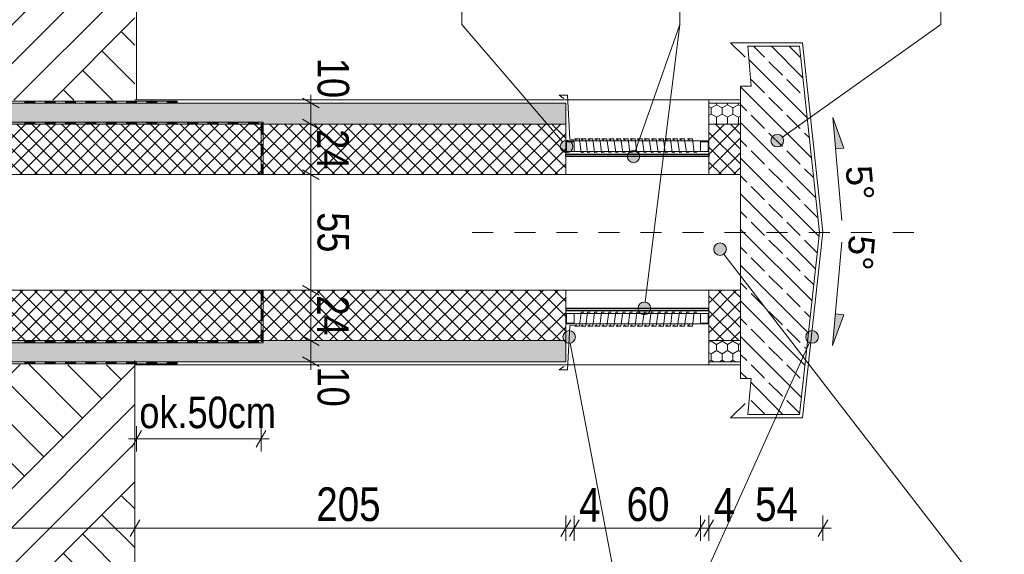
# Model space of a CAD drawing. Header units: centimetres. Extents: x 36226 to 898353716, y 11794 to 57421.
# Tile 3 of 15: x 36736 to 37204, y 56716 to 56970. Entities that reach past the tile are written whole.
import ezdxf
from ezdxf.enums import TextEntityAlignment as Align

# ---------------------------------------------------------------- set-up
doc = ezdxf.new("R2010")
doc.units = ezdxf.units.CM
doc.header["$MEASUREMENT"] = 0
doc.linetypes.add('SOLID_LINE_KOPIA', pattern=[40, 10, -10, 10, -10])
for name, color, linetype in [('320-Rynny', 7, 'Continuous'), ('499-Wymiary i opisy', 7, 'Continuous'), ('810-PZT', 7, 'Continuous'), ('__PROJEKTOWANE', 7, 'Continuous'), ('L1', 7, 'Continuous'), ('MF_KRESKOWANIE', 7, 'Continuous')]:
    doc.layers.add(name, color=color, linetype=linetype)
doc.styles.add('GENERATED_STYLE_2', font='arial.ttf')
doc.styles.add('GENERATED_STYLE_3', font='txt')
doc.dimstyles.new('GENERATED_STYLE__1', dxfattribs={"dimtxt": 16, "dimasz": 6.08, "dimexe": 0.18, "dimexo": 0.0625, "dimgap": 0.09, "dimtad": 1, "dimtih": 1, "dimtoh": 1, "dimdec": 0, "dimzin": 0, "dimdsep": 46, "dimtxsty": 'GENERATED_STYLE_3', "dimblk": 'ARROWHEAD_2', "dimblk1": 'ARROWHEAD_2', "dimblk2": 'ARROWHEAD_2', "dimcen": 0.09, "dimse1": 1, "dimse2": 1, "dimclrd": 7, "dimclre": 7, "dimclrt": 7, "dimadec": 0, "dimazin": 0, "dimtfac": 1, "dimtdec": 4, "dimtmove": 0, "dimatfit": 3, "dimfxl": 0, "dimtolj": 1, "dimtzin": 0, "dimarcsym": 0})
doc.dimstyles.new('GENERATED_STYLE__2', dxfattribs={"dimtxt": 16, "dimasz": 6.08, "dimexe": 0.18, "dimexo": 0.0625, "dimgap": 0.09, "dimtad": 1, "dimdec": 0, "dimzin": 0, "dimdsep": 46, "dimtxsty": 'GENERATED_STYLE_3', "dimblk": 'ARROWHEAD_2', "dimblk1": 'ARROWHEAD_2', "dimblk2": 'ARROWHEAD_2', "dimcen": 0.09, "dimse1": 1, "dimse2": 1, "dimclrd": 7, "dimclre": 7, "dimclrt": 7, "dimadec": 0, "dimazin": 0, "dimtfac": 1, "dimtdec": 4, "dimtmove": 2, "dimatfit": 3, "dimfxl": 0, "dimtolj": 1, "dimtzin": 0, "dimarcsym": 0})
doc.dimstyles.new('GENERATED_STYLE__3', dxfattribs={"dimtxt": 15, "dimasz": 6.08, "dimexe": 0.18, "dimexo": 0.0625, "dimgap": 0.09, "dimtad": 1, "dimdec": 0, "dimzin": 0, "dimdsep": 46, "dimtxsty": 'GENERATED_STYLE_3', "dimblk": 'ARROWHEAD_2', "dimblk1": 'ARROWHEAD_2', "dimblk2": 'ARROWHEAD_2', "dimcen": 0.09, "dimse1": 1, "dimse2": 1, "dimclrd": 7, "dimclre": 7, "dimclrt": 7, "dimadec": 0, "dimazin": 0, "dimtfac": 1, "dimtdec": 4, "dimtmove": 0, "dimatfit": 3, "dimfxl": 0, "dimtolj": 1, "dimtzin": 0, "dimarcsym": 0})
doc.dimstyles.new('GENERATED_STYLE__6', dxfattribs={"dimtxt": 15, "dimasz": 6.08, "dimexe": 0.18, "dimexo": 0.0625, "dimgap": 0.09, "dimtad": 1, "dimdec": 0, "dimzin": 0, "dimdsep": 46, "dimtxsty": 'GENERATED_STYLE_3', "dimblk": 'ARROWHEAD_2', "dimblk1": 'ARROWHEAD_2', "dimblk2": 'ARROWHEAD_2', "dimcen": 0.09, "dimse1": 1, "dimse2": 1, "dimclrd": 7, "dimclre": 7, "dimclrt": 7, "dimadec": 0, "dimazin": 0, "dimtfac": 1, "dimtdec": 4, "dimtmove": 2, "dimatfit": 3, "dimfxl": 0, "dimtolj": 1, "dimtzin": 0, "dimarcsym": 0})
pattern_1 = [(45, (4868174.1653, 3898003.6053), (-3.535533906, 3.535533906), []), (135, (4868174.1653, 3898003.6053), (3.535533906, 3.535533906), [])]
pattern_2 = [(45, (4868174.165, 3898003.605), (-27.57716345, 27.57716345), []), (45, (4868164.97, 3898012.8), (-55.1543269, 55.1543269), []), (45, (4868155.78, 3898021.99), (-55.1543269, 55.1543269), []), (135, (4868146.588, 3898031.182), (9.192387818, 9.192387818), [38.99999857, -38.99999857])]
pattern_3 = [(90, (4868174.1653, 3898003.6053), (-5.1961524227, 0), [3, -6]), (90, (4868171.567, 3898008.1053), (-5.1961524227, 0), [3, -6]), (150, (4868174.1653, 3898006.6053), (2.5980762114, 4.5), [3, -6]), (150, (4868168.969, 3898006.6053), (2.5980762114, 4.5), [3, -6]), (210, (4868174.1653, 3898003.6053), (-2.5980762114, 4.5), [3, -6]), (210, (4868168.969, 3898003.6053), (-2.5980762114, 4.5), [3, -6])]

# ---------------------------------------------------------------- blocks, each defined once
blk = doc.blocks.new('Symbol nachylenia 12')
at = {"layer": '320-Rynny', "linetype": 'Continuous', "lineweight": 0, "true_color": 0x000000}
blk.add_hatch(color=18, dxfattribs=at).paths.add_polyline_path([(49.14, 0), (34.14, 4), (34.14, 0)])
at = {"layer": '320-Rynny', "color": 7, "linetype": 'Continuous', "lineweight": 13}
for p, q in [((0, 0), (49.14, 0)), ((34.14, 4), (49.14, 0)), ((34.14, 4), (34.14, 0))]:
    blk.add_line(p, q, dxfattribs=at)
at = {"layer": '320-Rynny', "color": 7, "linetype": 'Continuous', "lineweight": 13, "style": 'GENERATED_STYLE_2'}
blk.add_attdef('txt', text='', height=12.35, dxfattribs=at).set_placement((0, 4.03), align=Align.BOTTOM_LEFT)
blk = doc.blocks.new('Symbol nachylenia 12_2')
at = {"layer": '320-Rynny', "linetype": 'Continuous', "lineweight": 0, "true_color": 0x000000}
blk.add_hatch(color=18, dxfattribs=at).paths.add_polyline_path([(49.35, 0), (34.35, 4), (34.35, 0)])
at = {"layer": '320-Rynny', "color": 7, "linetype": 'Continuous', "lineweight": 13}
for p, q in [((0, 0), (49.35, 0)), ((34.35, 4), (49.35, 0)), ((34.35, 4), (34.35, 0))]:
    blk.add_line(p, q, dxfattribs=at)
at = {"layer": '320-Rynny', "color": 7, "linetype": 'Continuous', "lineweight": 13, "style": 'GENERATED_STYLE_2'}
blk.add_attdef('txt', text='', height=12.35, dxfattribs=at).set_placement((0, 4.03), align=Align.BOTTOM_LEFT)
blk = doc.blocks.new('*D18', base_point=(4868174.17, 3898003.61))
at = {"layer": '499-Wymiary i opisy', "color": 7, "linetype": 'Continuous', "lineweight": 13}
for p, q in [((37061.02, 56724.13), (37065.64, 56732.13)), ((37063.33, 56734.13), (37063.33, 56722.13)), ((37115.29, 56724.13), (37119.91, 56732.13)), ((37117.6, 56734.13), (37117.6, 56722.13)), ((37117.6, 56728.13), (37063.33, 56728.13)), ((37121.51, 56728.13), (37117.6, 56728.13))]:
    blk.add_line(p, q, dxfattribs=at)
at = {"layer": '499-Wymiary i opisy', "color": 7, "lineweight": 13, "char_height": 16, "attachment_point": 7, "style": 'GENERATED_STYLE_3'}
for s, insert in [('\\A1;{\\pql;\\fArial Narrow|b0|i0|c238|p34;4}', (37065.64, 56731.33)), ('\\A1;{\\pql;\\fArial Narrow|b0|i0|c238|p34;54}', (37085.35, 56731.33))]:
    blk.add_mtext(s, dxfattribs=dict(at, insert=insert))
blk = doc.blocks.new('ARROWHEAD_2')
at = {"color": 0, "linetype": 'Continuous', "lineweight": 0}
for p, q in [((0, 0), (-1, 0)), ((-0.378, -0.655), (0.378, 0.655))]:
    blk.add_line(p, q, dxfattribs=at)
blk = doc.blocks.new('*D20', base_point=(4868174.17, 3898003.61))
at = {"layer": '499-Wymiary i opisy', "color": 7, "linetype": 'Continuous', "lineweight": 13}
for p, q in [((37057.02, 56724.13), (37061.64, 56732.13)), ((37059.33, 56734.13), (37059.33, 56722.13)), ((37061.02, 56724.13), (37065.64, 56732.13)), ((37063.33, 56734.13), (37063.33, 56722.13)), ((37063.33, 56728.13), (37059.33, 56728.13))]:
    blk.add_line(p, q, dxfattribs=at)
blk = doc.blocks.new('*D21', base_point=(4868174.17, 3898003.61))
at = {"layer": '499-Wymiary i opisy', "color": 7, "linetype": 'Continuous', "lineweight": 13}
for p, q in [((36997.02, 56724.13), (37001.64, 56732.13)), ((36999.33, 56734.13), (36999.33, 56722.13)), ((37057.02, 56724.13), (37061.64, 56732.13)), ((37059.33, 56734.13), (37059.33, 56722.13)), ((37059.33, 56728.13), (36999.33, 56728.13))]:
    blk.add_line(p, q, dxfattribs=at)
at = {"layer": '499-Wymiary i opisy', "color": 7, "lineweight": 13, "char_height": 16, "attachment_point": 7, "style": 'GENERATED_STYLE_3'}
for s, insert in [('\\A1;{\\pql;\\fArial Narrow|b0|i0|c238|p34;4}', (37001.64, 56731.33)), ('\\A1;{\\pql;\\fArial Narrow|b0|i0|c238|p34;60}', (37024.21, 56731.33))]:
    blk.add_mtext(s, dxfattribs=dict(at, insert=insert))
blk = doc.blocks.new('*D22', base_point=(4868174.17, 3898003.61))
at = {"layer": '499-Wymiary i opisy', "color": 7, "linetype": 'Continuous', "lineweight": 13}
for p, q in [((36993.02, 56724.13), (36997.64, 56732.13)), ((36995.33, 56734.13), (36995.33, 56722.13)), ((36997.02, 56724.13), (37001.64, 56732.13)), ((36999.33, 56734.13), (36999.33, 56722.13)), ((36999.33, 56728.13), (36995.33, 56728.13))]:
    blk.add_line(p, q, dxfattribs=at)
blk = doc.blocks.new('*D23', base_point=(4868174.17, 3898003.61))
at = {"layer": '499-Wymiary i opisy', "color": 7, "linetype": 'Continuous', "lineweight": 13}
for p, q in [((36788.02, 56724.13), (36792.64, 56732.13)), ((36790.33, 56734.13), (36790.33, 56722.13)), ((36993.02, 56724.13), (36997.64, 56732.13)), ((36995.33, 56734.13), (36995.33, 56722.13)), ((36995.33, 56728.13), (36790.33, 56728.13))]:
    blk.add_line(p, q, dxfattribs=at)
at = {"layer": '499-Wymiary i opisy', "color": 7, "lineweight": 13, "insert": (36876.62, 56731.33), "char_height": 16, "attachment_point": 7, "style": 'GENERATED_STYLE_3'}
blk.add_mtext('\\A1;{\\pql;\\fArial Narrow|b0|i0|c238|p34;205}', dxfattribs=at)
blk = doc.blocks.new('*D24', base_point=(4868174.17, 3898003.61))
at = {"layer": '499-Wymiary i opisy', "color": 7, "linetype": 'Continuous', "lineweight": 13}
for p, q in [((36523.18, 56724.13), (36527.8, 56732.13)), ((36525.49, 56734.13), (36525.49, 56722.13)), ((36788.02, 56724.13), (36792.64, 56732.13)), ((36790.33, 56734.13), (36790.33, 56722.13)), ((36790.33, 56728.13), (36525.49, 56728.13))]:
    blk.add_line(p, q, dxfattribs=at)
at = {"layer": '499-Wymiary i opisy', "color": 7, "lineweight": 13, "insert": (36642.55, 56731.33), "char_height": 16, "attachment_point": 7, "style": 'GENERATED_STYLE_3'}
blk.add_mtext('\\A1;{\\pql;\\fArial Narrow|b0|i0|c238|p34;265}', dxfattribs=at)
blk = doc.blocks.new('*D42', base_point=(4868174.17, 3898003.61))
at = {"layer": '499-Wymiary i opisy', "color": 7, "linetype": 'Continuous', "lineweight": 13}
for p, q in [((36878.03, 56928.05), (36870.03, 56932.67)), ((36874.03, 56934.27), (36874.03, 56930.36)), ((36868.03, 56930.36), (36880.03, 56930.36)), ((36874.03, 56930.36), (36874.03, 56920.36)), ((36868.03, 56920.36), (36880.03, 56920.36)), ((36878.03, 56918.05), (36870.03, 56922.67))]:
    blk.add_line(p, q, dxfattribs=at)
at = {"layer": '499-Wymiary i opisy', "color": 7, "lineweight": 13, "insert": (36877.03, 56951.87), "char_height": 15, "attachment_point": 7, "rotation": 270, "style": 'GENERATED_STYLE_3'}
blk.add_mtext('\\A1;{\\pql;\\fArial Narrow|b0|i0|c238|p34;10}', dxfattribs=at)
blk = doc.blocks.new('*D43', base_point=(4868174.17, 3898003.61))
at = {"layer": '499-Wymiary i opisy', "color": 7, "linetype": 'Continuous', "lineweight": 13}
for p, q in [((36868.03, 56920.36), (36880.03, 56920.36)), ((36878.03, 56918.05), (36870.03, 56922.67)), ((36874.03, 56920.36), (36874.03, 56896.36)), ((36868.03, 56896.36), (36880.03, 56896.36)), ((36878.03, 56894.05), (36870.03, 56898.67))]:
    blk.add_line(p, q, dxfattribs=at)
at = {"layer": '499-Wymiary i opisy', "color": 7, "lineweight": 13, "insert": (36877.03, 56917.96), "char_height": 15, "attachment_point": 7, "rotation": 270, "style": 'GENERATED_STYLE_3'}
blk.add_mtext('\\A1;{\\pql;\\fArial Narrow|b0|i0|c238|p34;24}', dxfattribs=at)
blk = doc.blocks.new('*D44', base_point=(4868174.17, 3898003.61))
at = {"layer": '499-Wymiary i opisy', "color": 7, "linetype": 'Continuous', "lineweight": 13}
for p, q in [((36868.03, 56896.36), (36880.03, 56896.36)), ((36878.03, 56894.05), (36870.03, 56898.67)), ((36874.03, 56896.36), (36874.03, 56841.36)), ((36878.03, 56839.05), (36870.03, 56843.67)), ((36868.03, 56841.36), (36880.03, 56841.36))]:
    blk.add_line(p, q, dxfattribs=at)
at = {"layer": '499-Wymiary i opisy', "color": 7, "lineweight": 13, "insert": (36877.03, 56878.46), "char_height": 15, "attachment_point": 7, "rotation": 270, "style": 'GENERATED_STYLE_3'}
blk.add_mtext('\\A1;{\\pql;\\fArial Narrow|b0|i0|c238|p34;55}', dxfattribs=at)
blk = doc.blocks.new('*D45', base_point=(4868174.17, 3898003.61))
at = {"layer": '499-Wymiary i opisy', "color": 7, "linetype": 'Continuous', "lineweight": 13}
for p, q in [((36878.03, 56839.05), (36870.03, 56843.67)), ((36868.03, 56841.36), (36880.03, 56841.36)), ((36874.03, 56841.36), (36874.03, 56817.36)), ((36868.03, 56817.36), (36880.03, 56817.36)), ((36878.03, 56815.05), (36870.03, 56819.67))]:
    blk.add_line(p, q, dxfattribs=at)
at = {"layer": '499-Wymiary i opisy', "color": 7, "lineweight": 13, "insert": (36877.03, 56838.96), "char_height": 15, "attachment_point": 7, "rotation": 270, "style": 'GENERATED_STYLE_3'}
blk.add_mtext('\\A1;{\\pql;\\fArial Narrow|b0|i0|c238|p34;24}', dxfattribs=at)
blk = doc.blocks.new('*D46', base_point=(4868174.17, 3898003.61))
at = {"layer": '499-Wymiary i opisy', "color": 7, "linetype": 'Continuous', "lineweight": 13}
for p, q in [((36868.03, 56817.36), (36880.03, 56817.36)), ((36878.03, 56815.05), (36870.03, 56819.67)), ((36874.03, 56817.36), (36874.03, 56807.36)), ((36868.03, 56807.36), (36880.03, 56807.36)), ((36870.03, 56809.67), (36878.03, 56805.05)), ((36874.03, 56807.36), (36874.03, 56803.45))]:
    blk.add_line(p, q, dxfattribs=at)
at = {"layer": '499-Wymiary i opisy', "color": 7, "lineweight": 13, "insert": (36877.03, 56805.05), "char_height": 15, "attachment_point": 7, "rotation": 270, "style": 'GENERATED_STYLE_3'}
blk.add_mtext('\\A1;{\\pql;\\fArial Narrow|b0|i0|c238|p34;10}', dxfattribs=at)
blk = doc.blocks.new('*D47', base_point=(4868174.17, 3898003.61))
at = {"layer": '499-Wymiary i opisy', "color": 7, "linetype": 'Continuous', "lineweight": 13}
for p, q in [((36793.45, 56774.67), (36788.83, 56766.67)), ((36791.14, 56776.67), (36791.14, 56764.67)), ((36848.02, 56766.67), (36852.64, 56774.67)), ((36850.33, 56776.67), (36850.33, 56764.67)), ((36791.14, 56770.67), (36787.23, 56770.67)), ((36850.33, 56770.67), (36791.14, 56770.67)), ((36854.24, 56770.67), (36850.33, 56770.67))]:
    blk.add_line(p, q, dxfattribs=at)
at = {"layer": '499-Wymiary i opisy', "color": 7, "lineweight": 13, "insert": (36792.47, 56775.52), "char_height": 15, "attachment_point": 7, "style": 'GENERATED_STYLE_3'}
blk.add_mtext('\\A1;{\\pql;\\fArial Narrow|b0|i0|c238|p34;ok.50cm}', dxfattribs=at)

msp = doc.modelspace()

# ---------------------------------------------------------------- hatches: boundary and pattern name
at = {"layer": '810-PZT', "linetype": 'Continuous', "lineweight": 13}
h = msp.add_hatch(dxfattribs=at)
h.set_pattern_fill('Grunt_0002', style=0, pattern_type=2)
h.set_pattern_definition(pattern_2)
h.paths.add_polyline_path([(36485.49, 56949.14), (36526.06, 56949.14), (36526.06, 56931.21), (36790.33, 56931.86), (36790.33, 57420.67), (36766.07, 57420.67), (36766.07, 57157.74), (36485.49, 57000.62)])
h = msp.add_hatch(dxfattribs=at)
h.set_pattern_fill('Grunt_0002', style=0, pattern_type=2)
h.set_pattern_definition(pattern_2)
h.paths.add_polyline_path([(36485.49, 56788.58), (36526.06, 56788.58), (36526.06, 56806.5), (36790.33, 56805.86), (36790.33, 56317.04), (36766.07, 56317.04), (36766.07, 56579.97), (36485.49, 56737.09)])
at = {"layer": '__PROJEKTOWANE', "linetype": 'Continuous', "lineweight": 0, "true_color": 0x000000}
for points in [[(37092.88, 56912.5), (37093.11, 56911.35), (37093.76, 56910.38), (37094.73, 56909.73), (37095.88, 56909.5), (37097.03, 56909.73), (37098, 56910.38), (37098.65, 56911.35), (37098.88, 56912.5), (37098.65, 56913.65), (37098, 56914.62), (37097.03, 56915.27), (37095.88, 56915.5), (37094.73, 56915.27), (37093.76, 56914.62), (37093.11, 56913.65)], [(36992.7, 56909.73), (36992.93, 56908.58), (36993.58, 56907.61), (36994.55, 56906.96), (36995.7, 56906.73), (36996.85, 56906.96), (36997.82, 56907.61), (36998.47, 56908.58), (36998.7, 56909.73), (36998.47, 56910.88), (36997.82, 56911.85), (36996.85, 56912.5), (36995.7, 56912.73), (36994.55, 56912.5), (36993.58, 56911.85), (36992.93, 56910.88)], [(37024.5, 56904.97), (37024.72, 56903.82), (37025.37, 56902.85), (37026.35, 56902.2), (37027.5, 56901.97), (37028.64, 56902.2), (37029.62, 56902.85), (37030.27, 56903.82), (37030.5, 56904.97), (37030.27, 56906.12), (37029.62, 56907.09), (37028.64, 56907.74), (37027.5, 56907.97), (37026.35, 56907.74), (37025.37, 56907.09), (37024.72, 56906.12)], [(37065.68, 56860.89), (37065.91, 56859.74), (37066.56, 56858.77), (37067.53, 56858.12), (37068.68, 56857.89), (37069.83, 56858.12), (37070.8, 56858.77), (37071.45, 56859.74), (37071.68, 56860.89), (37071.45, 56862.04), (37070.8, 56863.01), (37069.83, 56863.66), (37068.68, 56863.89), (37067.53, 56863.66), (37066.56, 56863.01), (37065.91, 56862.04)], [(37029.7, 56832.74), (37029.93, 56831.59), (37030.58, 56830.62), (37031.55, 56829.97), (37032.7, 56829.74), (37033.85, 56829.97), (37034.82, 56830.62), (37035.47, 56831.59), (37035.7, 56832.74), (37035.47, 56833.89), (37034.82, 56834.86), (37033.85, 56835.51), (37032.7, 56835.74), (37031.55, 56835.51), (37030.58, 56834.86), (37029.93, 56833.89)], [(36993.9, 56819.16), (36994.13, 56818.01), (36994.78, 56817.04), (36995.75, 56816.39), (36996.9, 56816.16), (36998.05, 56816.39), (36999.02, 56817.04), (36999.67, 56818.01), (36999.9, 56819.16), (36999.67, 56820.3), (36999.02, 56821.28), (36998.05, 56821.93), (36996.9, 56822.16), (36995.75, 56821.93), (36994.78, 56821.28), (36994.13, 56820.3)], [(37109.43, 56819.16), (37109.66, 56818.01), (37110.31, 56817.04), (37111.28, 56816.39), (37112.43, 56816.16), (37113.58, 56816.39), (37114.55, 56817.04), (37115.2, 56818.01), (37115.43, 56819.16), (37115.2, 56820.3), (37114.55, 56821.28), (37113.58, 56821.93), (37112.43, 56822.16), (37111.28, 56821.93), (37110.31, 56821.28), (37109.66, 56820.3)]]:
    msp.add_hatch(color=18, dxfattribs=at).paths.add_polyline_path(points)
at = {"layer": 'MF_KRESKOWANIE', "linetype": 'Continuous', "lineweight": 13}
h = msp.add_hatch(dxfattribs=at)
h.set_pattern_fill('beton_zbrojony_0002', style=0, pattern_type=2)
h.set_pattern_definition([(315, (4868174.165, 3898003.605), (8.485281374, 8.485281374), []), (315, (4868178.408, 3898007.848), (8.485281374, 8.485281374), [9, -3])])
h.paths.add_polyline_path([(37078.44, 56918.36), (37078.44, 56841.29), (37078.44, 56799.29), (37083.42, 56799.29), (37081.93, 56782.29), (37106.52, 56782.29), (37116.01, 56868.86), (37106.52, 56957.43), (37081.86, 56957.43), (37083.52, 56938.43), (37078.44, 56938.43)])
h = msp.add_hatch(dxfattribs=at)
h.set_pattern_fill('Hexagonal_0002', style=0, pattern_type=2)
h.set_pattern_definition(pattern_3)
h.paths.add_polyline_path([(36525.49, 56920.36), (36525.49, 56930.36), (36695.33, 56930.36), (36995.33, 56930.36), (36995.33, 56920.36)])
for points in [[(36737.96, 56930.36), (36737.96, 56931.36), (36742.79, 56931.36), (36742.79, 56930.36)], [(36747.63, 56930.36), (36747.63, 56931.36), (36752.46, 56931.36), (36752.46, 56930.36)], [(36757.3, 56930.36), (36757.3, 56931.36), (36762.13, 56931.36), (36762.13, 56930.36)], [(36766.97, 56930.36), (36766.97, 56931.36), (36771.8, 56931.36), (36771.8, 56930.36)], [(36776.64, 56930.36), (36776.64, 56931.36), (36781.47, 56931.36), (36781.47, 56930.36)], [(36786.31, 56930.36), (36786.31, 56931.36), (36791.14, 56931.36), (36791.14, 56930.36)], [(36795.98, 56930.36), (36795.98, 56931.36), (36800.81, 56931.36), (36800.81, 56930.36)], [(36805.65, 56930.36), (36805.65, 56931.36), (36810.48, 56931.36), (36810.48, 56930.36)], [(36737.96, 56920.36), (36737.96, 56921.36), (36742.79, 56921.36), (36742.79, 56920.36)], [(36747.63, 56920.36), (36747.63, 56921.36), (36752.46, 56921.36), (36752.46, 56920.36)], [(36757.3, 56920.36), (36757.3, 56921.36), (36762.13, 56921.36), (36762.13, 56920.36)], [(36766.97, 56920.36), (36766.97, 56921.36), (36771.8, 56921.36), (36771.8, 56920.36)], [(36776.64, 56920.36), (36776.64, 56921.36), (36781.47, 56921.36), (36781.47, 56920.36)], [(36786.31, 56920.36), (36786.31, 56921.36), (36791.14, 56921.36), (36791.14, 56920.36)], [(36795.98, 56920.36), (36795.98, 56921.36), (36800.81, 56921.36), (36800.81, 56920.36)], [(36805.65, 56920.36), (36805.65, 56921.36), (36810.48, 56921.36), (36810.48, 56920.36)], [(36815.32, 56920.36), (36815.32, 56921.36), (36820.15, 56921.36), (36820.15, 56920.36)], [(36824.99, 56920.36), (36824.99, 56921.36), (36829.82, 56921.36), (36829.82, 56920.36)], [(36834.66, 56920.36), (36834.66, 56921.36), (36839.49, 56921.36), (36839.49, 56920.36)], [(36844.33, 56920.36), (36844.33, 56921.36), (36849.16, 56921.36), (36849.16, 56920.36)], [(36850.33, 56920.69), (36851.33, 56920.69), (36851.33, 56915.85), (36850.33, 56915.85)], [(36850.33, 56920.36), (36851.33, 56920.36), (36851.33, 56915.52), (36850.33, 56915.52)], [(36850.33, 56910.69), (36851.33, 56910.69), (36851.33, 56905.85), (36850.33, 56905.85)], [(36999.33, 56912.43), (36995.33, 56912.43), (36995.33, 56907.43), (36995.7, 56907.43), (36995.7, 56912.03), (36999.33, 56912.03)], [(37059.33, 56912.43), (37063.33, 56912.43), (37063.33, 56907.43), (37062.96, 56907.43), (37062.96, 56912.03), (37059.33, 56912.03)], [(36850.33, 56901.19), (36851.33, 56901.19), (36851.33, 56896.36), (36850.33, 56896.36)], [(36850.33, 56836.52), (36851.33, 56836.52), (36851.33, 56841.36), (36850.33, 56841.36)], [(36850.33, 56827.03), (36851.33, 56827.03), (36851.33, 56831.86), (36850.33, 56831.86)], [(36999.33, 56825.29), (36995.33, 56825.29), (36995.33, 56830.29), (36995.7, 56830.29), (36995.7, 56825.69), (36999.33, 56825.69)], [(37059.33, 56825.29), (37063.33, 56825.29), (37063.33, 56830.29), (37062.96, 56830.29), (37062.96, 56825.69), (37059.33, 56825.69)], [(36850.33, 56817.36), (36851.33, 56817.36), (36851.33, 56822.19), (36850.33, 56822.19)], [(36850.33, 56817.03), (36851.33, 56817.03), (36851.33, 56821.86), (36850.33, 56821.86)], [(36737.96, 56817.36), (36737.96, 56816.36), (36742.79, 56816.36), (36742.79, 56817.36)], [(36747.63, 56817.36), (36747.63, 56816.36), (36752.46, 56816.36), (36752.46, 56817.36)], [(36757.3, 56817.36), (36757.3, 56816.36), (36762.13, 56816.36), (36762.13, 56817.36)], [(36766.97, 56817.36), (36766.97, 56816.36), (36771.8, 56816.36), (36771.8, 56817.36)], [(36776.64, 56817.36), (36776.64, 56816.36), (36781.47, 56816.36), (36781.47, 56817.36)], [(36786.31, 56817.36), (36786.31, 56816.36), (36791.14, 56816.36), (36791.14, 56817.36)], [(36795.98, 56817.36), (36795.98, 56816.36), (36800.81, 56816.36), (36800.81, 56817.36)], [(36805.65, 56817.36), (36805.65, 56816.36), (36810.48, 56816.36), (36810.48, 56817.36)], [(36815.32, 56817.36), (36815.32, 56816.36), (36820.15, 56816.36), (36820.15, 56817.36)], [(36824.99, 56817.36), (36824.99, 56816.36), (36829.82, 56816.36), (36829.82, 56817.36)], [(36834.66, 56817.36), (36834.66, 56816.36), (36839.49, 56816.36), (36839.49, 56817.36)], [(36844.33, 56817.36), (36844.33, 56816.36), (36849.16, 56816.36), (36849.16, 56817.36)], [(36737.96, 56807.36), (36737.96, 56806.36), (36742.79, 56806.36), (36742.79, 56807.36)], [(36747.63, 56807.36), (36747.63, 56806.36), (36752.46, 56806.36), (36752.46, 56807.36)], [(36757.3, 56807.36), (36757.3, 56806.36), (36762.13, 56806.36), (36762.13, 56807.36)], [(36766.97, 56807.36), (36766.97, 56806.36), (36771.8, 56806.36), (36771.8, 56807.36)], [(36776.64, 56807.36), (36776.64, 56806.36), (36781.47, 56806.36), (36781.47, 56807.36)], [(36786.31, 56807.36), (36786.31, 56806.36), (36791.14, 56806.36), (36791.14, 56807.36)], [(36795.98, 56807.36), (36795.98, 56806.36), (36800.81, 56806.36), (36800.81, 56807.36)], [(36805.65, 56807.36), (36805.65, 56806.36), (36810.48, 56806.36), (36810.48, 56807.36)]]:
    msp.add_hatch(color=7, dxfattribs=at).paths.add_polyline_path(points)
h = msp.add_hatch(dxfattribs=at)
h.set_pattern_fill('Hexagonal_0002', style=0, pattern_type=2)
h.set_pattern_definition(pattern_3)
h.paths.add_polyline_path([(37063.33, 56930.36), (37078.33, 56930.36), (37078.33, 56920.36), (37063.33, 56920.36)])
h = msp.add_hatch(dxfattribs=at)
h.set_pattern_fill('Grid_5x5_Diagonal_0002', style=0, pattern_type=2)
h.set_pattern_definition(pattern_1)
h.paths.add_polyline_path([(36525.49, 56920.36), (36995.33, 56920.36), (36995.33, 56896.36), (36525.49, 56896.36)])
h = msp.add_hatch(dxfattribs=at)
h.set_pattern_fill('Grid_5x5_Diagonal_0002', style=0, pattern_type=2)
h.set_pattern_definition(pattern_1)
h.paths.add_polyline_path([(37078.33, 56896.36), (37063.33, 56896.36), (37063.33, 56920.36), (37078.33, 56920.36)])
at = {"layer": 'MF_KRESKOWANIE', "linetype": 'Continuous', "lineweight": 0, "true_color": 0xebf6ff}
for points in [[(36995.33, 56904.97), (37063.33, 56904.97), (37063.33, 56906.03), (36995.33, 56906.03)], [(36995.33, 56831.68), (37063.33, 56831.68), (37063.33, 56832.74), (36995.33, 56832.74)]]:
    msp.add_hatch(color=7, dxfattribs=at).paths.add_polyline_path(points)
at = {"layer": 'MF_KRESKOWANIE', "linetype": 'Continuous', "lineweight": 13}
h = msp.add_hatch(dxfattribs=at)
h.set_pattern_fill('Grid_5x5_Diagonal_0002', style=0, pattern_type=2)
h.set_pattern_definition(pattern_1)
h.paths.add_polyline_path([(36525.49, 56817.36), (36995.33, 56817.36), (36995.33, 56841.36), (36525.49, 56841.36)])
h = msp.add_hatch(dxfattribs=at)
h.set_pattern_fill('Grid_5x5_Diagonal_0002', style=0, pattern_type=2)
h.set_pattern_definition(pattern_1)
h.paths.add_polyline_path([(37078.33, 56841.36), (37063.33, 56841.36), (37063.33, 56817.36), (37078.33, 56817.36)])
h = msp.add_hatch(dxfattribs=at)
h.set_pattern_fill('Hexagonal_0002', style=0, pattern_type=2)
h.set_pattern_definition(pattern_3)
h.paths.add_polyline_path([(36525.49, 56817.36), (36525.49, 56807.36), (36695.33, 56807.36), (36995.33, 56807.36), (36995.33, 56817.36)])
h = msp.add_hatch(dxfattribs=at)
h.set_pattern_fill('Hexagonal_0002', style=0, pattern_type=2)
h.set_pattern_definition(pattern_3)
h.paths.add_polyline_path([(37063.33, 56807.36), (37078.33, 56807.36), (37078.33, 56817.36), (37063.33, 56817.36)])

# ---------------------------------------------------------------- linework, layer by layer
at = {"layer": '__PROJEKTOWANE', "color": 7, "linetype": 'Continuous', "lineweight": 13}
for p, q in [((36945.9, 57213.51), (36945.9, 56967.82)), ((37049.62, 57213.51), (37049.62, 56967.82)), ((37173.73, 57163.15), (37173.73, 56967.82)), ((36945.9, 56967.82), (36993.75, 56912.01)), ((37049.62, 56967.82), (37028.49, 56907.8)), ((37049.62, 56967.82), (37033.07, 56835.72)), ((37173.73, 56967.82), (37098.33, 56914.24)), ((37221.15, 56663.53), (37070.51, 56858.51)), ((37031.86, 56635.33), (36997.46, 56816.21)), ((37031.23, 56638.65), (37111.2, 56816.42))]:
    msp.add_line(p, q, dxfattribs=at)
at = {"layer": '__PROJEKTOWANE', "color": 1, "linetype": 'SOLID_LINE_KOPIA', "lineweight": 13}
msp.add_line((37160.83, 56868.86), (36949.32, 56868.86), dxfattribs=at)
at = {"layer": '__PROJEKTOWANE', "color": 161, "linetype": 'Continuous', "lineweight": 25, "true_color": 0x40a5ff, "flags": 128}
for points in [[(37063.33, 56906.03), (37063.33, 56904.97), (36995.33, 56904.97), (36995.33, 56906.03)], [(37063.33, 56831.68), (37063.33, 56832.74), (36995.33, 56832.74), (36995.33, 56831.68)]]:
    msp.add_lwpolyline(points, close=True, dxfattribs=at)
at = {"layer": '__PROJEKTOWANE', "color": 7, "linetype": 'Continuous', "lineweight": 13}
for centre in [(37095.88, 56912.5), (36995.7, 56909.73), (37027.5, 56904.97), (37068.68, 56860.89), (37032.7, 56832.74), (36996.9, 56819.16), (37112.43, 56819.16)]:
    msp.add_circle(centre, 3, dxfattribs=at)
at = {"layer": 'L1', "color": 7, "linetype": 'Continuous', "lineweight": 13}
for p, q in [((36791.14, 56931.86), (36791.14, 57325.36)), ((37081.86, 56957.43), (37083.52, 56938.43)), ((37081.86, 56957.43), (37106.52, 56957.43)), ((37106.52, 56957.43), (37116.01, 56868.86)), ((36525.49, 56931.36), (36810.48, 56931.36)), ((36790.33, 56931.86), (36995.33, 56931.86)), ((36995.33, 56931.86), (37063.33, 56931.86)), ((37063.33, 56931.86), (37063.33, 56896.36)), ((37063.33, 56931.86), (37078.33, 56931.86)), ((36525.49, 56921.36), (36851.33, 56921.36)), ((36535.49, 56920.36), (36995.33, 56920.36)), ((36850.33, 56920.36), (36850.33, 56896.36)), ((36851.33, 56921.36), (36851.33, 56896.36)), ((36995.33, 56920.86), (36995.33, 56922.36)), ((37078.44, 56841.29), (37078.44, 56918.36)), ((37063.33, 56912.43), (36995.33, 56912.43)), ((36999.33, 56912.43), (36999.33, 56907.43)), ((37059.33, 56912.43), (37059.33, 56907.43)), ((37063.33, 56907.43), (36995.33, 56907.43)), ((36995.33, 56896.36), (37063.33, 56896.36)), ((37106.52, 56782.29), (37116.01, 56868.86)), ((36850.33, 56817.36), (36850.33, 56841.36)), ((36851.33, 56816.36), (36851.33, 56841.36)), ((36995.33, 56841.36), (37063.33, 56841.36)), ((37063.33, 56805.86), (37063.33, 56841.36)), ((37063.33, 56830.29), (36995.33, 56830.29)), ((36999.33, 56825.29), (36999.33, 56830.29)), ((37059.33, 56825.29), (37059.33, 56830.29)), ((37063.33, 56825.29), (36995.33, 56825.29)), ((36525.49, 56816.36), (36851.33, 56816.36)), ((36535.49, 56817.36), (36995.33, 56817.36)), ((36995.33, 56816.86), (36995.33, 56815.36)), ((36525.49, 56806.36), (36810.48, 56806.36)), ((36790.33, 56317.04), (36790.33, 56807.86)), ((36790.33, 56805.86), (36995.33, 56805.86)), ((36995.33, 56805.86), (37063.33, 56805.86)), ((37063.33, 56805.86), (37078.33, 56805.86)), ((37081.93, 56782.29), (37083.42, 56799.29)), ((37081.93, 56782.29), (37106.52, 56782.29))]:
    msp.add_line(p, q, dxfattribs=at)
at = {"layer": 'L1', "color": 7, "linetype": 'Continuous', "lineweight": 13, "flags": 128}
for points in [[(37080.55, 56952.24), (37073.68, 56959.11), (37107.97, 56959.11), (37117.6, 56869), (37107.95, 56780.61), (37073.68, 56780.61), (37080.55, 56787.47)], [(36999.12, 56912.92), (36997.19, 56913.19), (36996.07, 56934.17), (36992.17, 56934.21), (36994.33, 56932.63)], [(37003.86, 56906.72), (37002.64, 56906.83), (37001.76, 56913.39), (36999.4, 56913.42), (37000.32, 56912.74)], [(37006.9, 56906.72), (37005.69, 56906.83), (37004.8, 56913.39), (37002.44, 56913.42), (37003.36, 56912.74)], [(37010.2, 56906.72), (37008.98, 56906.83), (37008.1, 56913.39), (37005.74, 56913.42), (37006.66, 56912.74)], [(37013.56, 56906.72), (37012.35, 56906.83), (37011.46, 56913.39), (37009.1, 56913.42), (37010.02, 56912.74)], [(37016.93, 56906.72), (37015.71, 56906.83), (37014.82, 56913.39), (37012.46, 56913.42), (37013.38, 56912.74)], [(37020.29, 56906.72), (37019.07, 56906.83), (37018.19, 56913.39), (37015.83, 56913.42), (37016.75, 56912.74)], [(37023.65, 56906.72), (37022.44, 56906.83), (37021.55, 56913.39), (37019.19, 56913.42), (37020.11, 56912.74)], [(37027.02, 56906.72), (37025.8, 56906.83), (37024.91, 56913.39), (37022.55, 56913.42), (37023.47, 56912.74)], [(37030.38, 56906.72), (37029.16, 56906.83), (37028.27, 56913.39), (37025.91, 56913.42), (37026.83, 56912.74)], [(37033.74, 56906.72), (37032.53, 56906.83), (37031.64, 56913.39), (37029.28, 56913.42), (37030.2, 56912.74)], [(37037.1, 56906.72), (37035.89, 56906.83), (37035, 56913.39), (37032.64, 56913.42), (37033.56, 56912.74)], [(37040.47, 56906.72), (37039.25, 56906.83), (37038.36, 56913.39), (37036, 56913.42), (37036.92, 56912.74)], [(37043.83, 56906.72), (37042.61, 56906.83), (37041.73, 56913.39), (37039.37, 56913.42), (37040.29, 56912.74)], [(37047.19, 56906.72), (37045.98, 56906.83), (37045.09, 56913.39), (37042.73, 56913.42), (37043.65, 56912.74)], [(37050.56, 56906.72), (37049.34, 56906.83), (37048.45, 56913.39), (37046.09, 56913.42), (37047.01, 56912.74)], [(37053.92, 56906.72), (37052.7, 56906.83), (37051.81, 56913.39), (37049.45, 56913.42), (37050.37, 56912.74)], [(37057.65, 56906.72), (37056.44, 56906.83), (37055.55, 56913.38), (37053.19, 56913.41), (37054.11, 56912.74)], [(37003.86, 56830.99), (37002.64, 56830.88), (37001.76, 56824.33), (36999.4, 56824.3), (37000.32, 56824.97)], [(37006.9, 56830.99), (37005.69, 56830.88), (37004.8, 56824.33), (37002.44, 56824.3), (37003.36, 56824.97)], [(37010.2, 56830.99), (37008.98, 56830.88), (37008.1, 56824.33), (37005.74, 56824.3), (37006.66, 56824.97)], [(37013.56, 56830.99), (37012.35, 56830.88), (37011.46, 56824.33), (37009.1, 56824.3), (37010.02, 56824.97)], [(37016.93, 56830.99), (37015.71, 56830.88), (37014.82, 56824.33), (37012.46, 56824.3), (37013.38, 56824.97)], [(37020.29, 56830.99), (37019.07, 56830.88), (37018.19, 56824.33), (37015.83, 56824.3), (37016.75, 56824.97)], [(37023.65, 56830.99), (37022.44, 56830.88), (37021.55, 56824.33), (37019.19, 56824.3), (37020.11, 56824.97)], [(37027.02, 56830.99), (37025.8, 56830.88), (37024.91, 56824.33), (37022.55, 56824.3), (37023.47, 56824.97)], [(37030.38, 56830.99), (37029.16, 56830.88), (37028.27, 56824.33), (37025.91, 56824.3), (37026.83, 56824.97)], [(37033.74, 56830.99), (37032.53, 56830.88), (37031.64, 56824.33), (37029.28, 56824.3), (37030.2, 56824.97)], [(37037.1, 56830.99), (37035.89, 56830.88), (37035, 56824.33), (37032.64, 56824.3), (37033.56, 56824.97)], [(37040.47, 56830.99), (37039.25, 56830.88), (37038.36, 56824.33), (37036, 56824.3), (37036.92, 56824.97)], [(37043.83, 56830.99), (37042.61, 56830.88), (37041.73, 56824.33), (37039.37, 56824.3), (37040.29, 56824.97)], [(37047.19, 56830.99), (37045.98, 56830.88), (37045.09, 56824.33), (37042.73, 56824.3), (37043.65, 56824.97)], [(37050.56, 56830.99), (37049.34, 56830.88), (37048.45, 56824.33), (37046.09, 56824.3), (37047.01, 56824.97)], [(37053.92, 56830.99), (37052.7, 56830.88), (37051.81, 56824.33), (37049.45, 56824.3), (37050.37, 56824.97)], [(37057.65, 56830.99), (37056.44, 56830.89), (37055.55, 56824.33), (37053.19, 56824.3), (37054.11, 56824.98)], [(36999.12, 56824.79), (36997.19, 56824.52), (36996.07, 56803.55), (36992.17, 56803.5), (36994.33, 56805.08)]]:
    msp.add_lwpolyline(points, dxfattribs=at)
at = {"layer": 'MF_KRESKOWANIE', "color": 7, "linetype": 'Continuous', "lineweight": 13, "flags": 128}
for points in [[(37078.44, 56918.36), (37078.44, 56841.29), (37078.44, 56799.29), (37083.42, 56799.29), (37081.93, 56782.29), (37106.52, 56782.29), (37116.01, 56868.86), (37106.52, 56957.43), (37081.86, 56957.43), (37083.52, 56938.43), (37078.44, 56938.43)], [(36525.49, 56920.36), (36525.49, 56930.36), (36695.33, 56930.36), (36995.33, 56930.36), (36995.33, 56920.36)], [(37063.33, 56930.36), (37078.33, 56930.36), (37078.33, 56920.36), (37063.33, 56920.36)], [(36525.49, 56817.36), (36525.49, 56807.36), (36695.33, 56807.36), (36995.33, 56807.36), (36995.33, 56817.36)], [(37063.33, 56807.36), (37078.33, 56807.36), (37078.33, 56817.36), (37063.33, 56817.36)]]:
    msp.add_lwpolyline(points, close=True, dxfattribs=at)
at = {"layer": 'MF_KRESKOWANIE', "color": 150, "linetype": 'Continuous', "lineweight": 13, "flags": 128}
for points in [[(36737.96, 56930.36), (36737.96, 56931.36), (36742.79, 56931.36), (36742.79, 56930.36)], [(36747.63, 56930.36), (36747.63, 56931.36), (36752.46, 56931.36), (36752.46, 56930.36)], [(36757.3, 56930.36), (36757.3, 56931.36), (36762.13, 56931.36), (36762.13, 56930.36)], [(36766.97, 56930.36), (36766.97, 56931.36), (36771.8, 56931.36), (36771.8, 56930.36)], [(36776.64, 56930.36), (36776.64, 56931.36), (36781.47, 56931.36), (36781.47, 56930.36)], [(36786.31, 56930.36), (36786.31, 56931.36), (36791.14, 56931.36), (36791.14, 56930.36)], [(36795.98, 56930.36), (36795.98, 56931.36), (36800.81, 56931.36), (36800.81, 56930.36)], [(36805.65, 56930.36), (36805.65, 56931.36), (36810.48, 56931.36), (36810.48, 56930.36)], [(36525.49, 56920.36), (36995.33, 56920.36), (36995.33, 56896.36), (36525.49, 56896.36)], [(36737.96, 56920.36), (36737.96, 56921.36), (36742.79, 56921.36), (36742.79, 56920.36)], [(36747.63, 56920.36), (36747.63, 56921.36), (36752.46, 56921.36), (36752.46, 56920.36)], [(36757.3, 56920.36), (36757.3, 56921.36), (36762.13, 56921.36), (36762.13, 56920.36)], [(36766.97, 56920.36), (36766.97, 56921.36), (36771.8, 56921.36), (36771.8, 56920.36)], [(36776.64, 56920.36), (36776.64, 56921.36), (36781.47, 56921.36), (36781.47, 56920.36)], [(36786.31, 56920.36), (36786.31, 56921.36), (36791.14, 56921.36), (36791.14, 56920.36)], [(36795.98, 56920.36), (36795.98, 56921.36), (36800.81, 56921.36), (36800.81, 56920.36)], [(36805.65, 56920.36), (36805.65, 56921.36), (36810.48, 56921.36), (36810.48, 56920.36)], [(36815.32, 56920.36), (36815.32, 56921.36), (36820.15, 56921.36), (36820.15, 56920.36)], [(36824.99, 56920.36), (36824.99, 56921.36), (36829.82, 56921.36), (36829.82, 56920.36)], [(36834.66, 56920.36), (36834.66, 56921.36), (36839.49, 56921.36), (36839.49, 56920.36)], [(36844.33, 56920.36), (36844.33, 56921.36), (36849.16, 56921.36), (36849.16, 56920.36)], [(36850.33, 56920.69), (36851.33, 56920.69), (36851.33, 56915.85), (36850.33, 56915.85)], [(36850.33, 56920.36), (36851.33, 56920.36), (36851.33, 56915.52), (36850.33, 56915.52)], [(37078.33, 56896.36), (37063.33, 56896.36), (37063.33, 56920.36), (37078.33, 56920.36)], [(36850.33, 56910.69), (36851.33, 56910.69), (36851.33, 56905.85), (36850.33, 56905.85)], [(36995.33, 56904.97), (37063.33, 56904.97), (37063.33, 56906.03), (36995.33, 56906.03)], [(36850.33, 56901.19), (36851.33, 56901.19), (36851.33, 56896.36), (36850.33, 56896.36)], [(36525.49, 56817.36), (36995.33, 56817.36), (36995.33, 56841.36), (36525.49, 56841.36)], [(36850.33, 56836.52), (36851.33, 56836.52), (36851.33, 56841.36), (36850.33, 56841.36)], [(37078.33, 56841.36), (37063.33, 56841.36), (37063.33, 56817.36), (37078.33, 56817.36)], [(36850.33, 56827.03), (36851.33, 56827.03), (36851.33, 56831.86), (36850.33, 56831.86)], [(36995.33, 56831.68), (37063.33, 56831.68), (37063.33, 56832.74), (36995.33, 56832.74)], [(36850.33, 56817.36), (36851.33, 56817.36), (36851.33, 56822.19), (36850.33, 56822.19)], [(36850.33, 56817.03), (36851.33, 56817.03), (36851.33, 56821.86), (36850.33, 56821.86)], [(36737.96, 56817.36), (36737.96, 56816.36), (36742.79, 56816.36), (36742.79, 56817.36)], [(36747.63, 56817.36), (36747.63, 56816.36), (36752.46, 56816.36), (36752.46, 56817.36)], [(36757.3, 56817.36), (36757.3, 56816.36), (36762.13, 56816.36), (36762.13, 56817.36)], [(36766.97, 56817.36), (36766.97, 56816.36), (36771.8, 56816.36), (36771.8, 56817.36)], [(36776.64, 56817.36), (36776.64, 56816.36), (36781.47, 56816.36), (36781.47, 56817.36)], [(36786.31, 56817.36), (36786.31, 56816.36), (36791.14, 56816.36), (36791.14, 56817.36)], [(36795.98, 56817.36), (36795.98, 56816.36), (36800.81, 56816.36), (36800.81, 56817.36)], [(36805.65, 56817.36), (36805.65, 56816.36), (36810.48, 56816.36), (36810.48, 56817.36)], [(36815.32, 56817.36), (36815.32, 56816.36), (36820.15, 56816.36), (36820.15, 56817.36)], [(36824.99, 56817.36), (36824.99, 56816.36), (36829.82, 56816.36), (36829.82, 56817.36)], [(36834.66, 56817.36), (36834.66, 56816.36), (36839.49, 56816.36), (36839.49, 56817.36)], [(36844.33, 56817.36), (36844.33, 56816.36), (36849.16, 56816.36), (36849.16, 56817.36)], [(36737.96, 56807.36), (36737.96, 56806.36), (36742.79, 56806.36), (36742.79, 56807.36)], [(36747.63, 56807.36), (36747.63, 56806.36), (36752.46, 56806.36), (36752.46, 56807.36)], [(36757.3, 56807.36), (36757.3, 56806.36), (36762.13, 56806.36), (36762.13, 56807.36)], [(36766.97, 56807.36), (36766.97, 56806.36), (36771.8, 56806.36), (36771.8, 56807.36)], [(36776.64, 56807.36), (36776.64, 56806.36), (36781.47, 56806.36), (36781.47, 56807.36)], [(36786.31, 56807.36), (36786.31, 56806.36), (36791.14, 56806.36), (36791.14, 56807.36)], [(36795.98, 56807.36), (36795.98, 56806.36), (36800.81, 56806.36), (36800.81, 56807.36)], [(36805.65, 56807.36), (36805.65, 56806.36), (36810.48, 56806.36), (36810.48, 56807.36)]]:
    msp.add_lwpolyline(points, close=True, dxfattribs=at)
at = {"layer": 'MF_KRESKOWANIE', "color": 7, "linetype": 'Continuous', "lineweight": 15, "flags": 128}
for points in [[(36999.33, 56912.43), (36995.33, 56912.43), (36995.33, 56907.43), (36995.7, 56907.43), (36995.7, 56912.03), (36999.33, 56912.03)], [(37059.33, 56912.43), (37063.33, 56912.43), (37063.33, 56907.43), (37062.96, 56907.43), (37062.96, 56912.03), (37059.33, 56912.03)], [(36999.33, 56825.29), (36995.33, 56825.29), (36995.33, 56830.29), (36995.7, 56830.29), (36995.7, 56825.69), (36999.33, 56825.69)], [(37059.33, 56825.29), (37063.33, 56825.29), (37063.33, 56830.29), (37062.96, 56830.29), (37062.96, 56825.69), (37059.33, 56825.69)]]:
    msp.add_lwpolyline(points, close=True, dxfattribs=at)

# ---------------------------------------------------------------- block references
at = {"layer": '320-Rynny', "color": 7, "linetype": 'Continuous', "lineweight": 13}
ref = msp.add_blockref('Symbol nachylenia 12', (37126.53, 56874.58), dxfattribs=dict(at, xscale=-1, zscale=100, rotation=275.0000000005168))
ref.add_attrib('txt', '5° ', dxfattribs={"color": 7, "linetype": 'Continuous', "lineweight": 13, "height": 12.347, "rotation": 275, "style": 'GENERATED_STYLE_2'}).set_placement((37126.53, 56878.61), align=Align.BOTTOM_RIGHT)
ref = msp.add_blockref('Symbol nachylenia 12_2', (37126.53, 56864.29), dxfattribs=dict(at, zscale=100, rotation=264.9999999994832))
ref.add_attrib('txt', '5° ', dxfattribs={"color": 7, "linetype": 'Continuous', "lineweight": 13, "height": 12.347, "rotation": 265, "style": 'GENERATED_STYLE_2'}).set_placement((37126.53, 56868.32), align=Align.BOTTOM_LEFT)

# ---------------------------------------------------------------- dimensions: what is measured, and where the dimension line sits
at = {"layer": '499-Wymiary i opisy', "color": 7, "linetype": 'Continuous', "lineweight": 13}
for base, p1, p2, angle, dimstyle, picture, middle, turn in [((36874.03, 56920.36), (36856.66, 56930.36), (36851.33, 56920.36), 270, 'GENERATED_STYLE__3', '*D42', (36884.53, 56940.43), 270), ((36874.03, 56896.36), (36851.33, 56920.36), (36851.33, 56896.36), 270, 'GENERATED_STYLE__3', '*D43', (36884.53, 56906.52), 270), ((36874.03, 56841.36), (36851.33, 56896.36), (36851.33, 56841.36), 270, 'GENERATED_STYLE__3', '*D44', (36884.53, 56867.02), 270), ((36874.03, 56817.36), (36851.33, 56841.36), (36850.33, 56817.36), 270, 'GENERATED_STYLE__3', '*D45', (36884.53, 56827.52), 270), ((36790.33, 56728.13), (36995.33, 56816.86), (36790.33, 56807.86), 180, 'GENERATED_STYLE__2', '*D23', (36894.92, 56739.33), 360), ((36874.03, 56807.36), (36850.33, 56817.36), (36851.59, 56807.36), 270, 'GENERATED_STYLE__3', '*D46', (36884.53, 56793.61), 270)]:
    dim = msp.add_linear_dim(base=base, p1=p1, p2=p2, angle=angle, dimstyle=dimstyle, dxfattribs=at)
    dim.commit()
    dim.dimension.update_dxf_attribs({"geometry": picture, "text_midpoint": middle, "dimtype": 160, "text_rotation": turn})
for base, p1, p2, picture, middle in [((37063.33, 56728.13), (37117.6, 56869), (37063.33, 56805.86), '*D18', (37097.54, 56739.33)), ((36995.33, 56728.13), (36999.33, 56825.29), (36995.33, 56816.86), '*D22', (37007.74, 56739.33)), ((36999.33, 56728.13), (37059.33, 56825.29), (36999.33, 56825.29), '*D21', (37036.41, 56739.33)), ((37059.33, 56728.13), (37063.33, 56805.86), (37059.33, 56825.29), '*D20', (37071.74, 56739.33)), ((36525.49, 56728.13), (36790.33, 56807.86), (36525.49, 56790.29), '*D24', (36660.85, 56739.33))]:
    dim = msp.add_linear_dim(base=base, p1=p1, p2=p2, angle=180, dimstyle='GENERATED_STYLE__1', dxfattribs=at)
    dim.commit()
    dim.dimension.update_dxf_attribs({"geometry": picture, "text_midpoint": middle, "dimtype": 160})
dim = msp.add_linear_dim(base=(36791.14, 56770.67), p1=(36850.33, 56817.36), p2=(36791.14, 56806.36), angle=180, text='ok.50cm', dimstyle='GENERATED_STYLE__6', dxfattribs=at)
dim.commit()
dim.dimension.update_dxf_attribs({"geometry": '*D47', "text_midpoint": (36831.72, 56783.02), "dimtype": 160, "text_rotation": 360})

doc.saveas('drawing.dxf')
